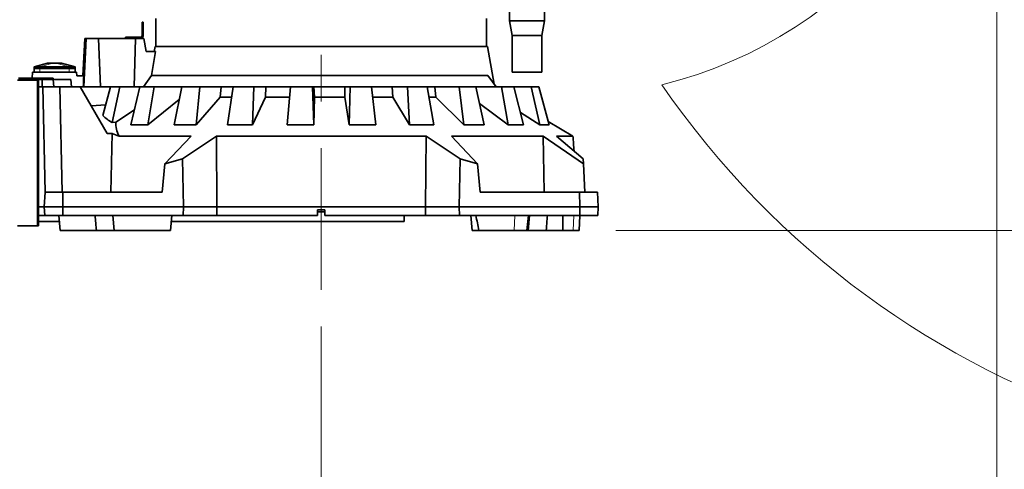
# Model space of a CAD drawing. Header units: millimetres. Extents: x 0 to 14900, y 0 to 10500.
# Tile 5 of 54: x 3054 to 4394, y 5248 to 5859. Entities that reach past the tile are written whole.
import ezdxf

# ---------------------------------------------------------------- set-up
doc = ezdxf.new("R2010")
doc.units = ezdxf.units.MM
doc.header["$LTSCALE"] = 25
doc.linetypes.add('CENTERX2', pattern=[20.32, 12.7, -2.54, 2.54, -2.54])
doc.styles.add('SLDTEXTSTYLE0', font='TXT', dxfattribs={"width": 0.605})
doc.dimstyles.new('SLDDIMSTYLE0', dxfattribs={"dimtxt": 87.5, "dimasz": 87.5, "dimexe": 0, "dimexo": 0.0625, "dimgap": 21.875, "dimtad": 1, "dimdec": 0, "dimrnd": 1e-09, "dimzin": 12, "dimdsep": 46, "dimtxsty": 'SLDTEXTSTYLE0', "dimsah": 1, "dimcen": 0.09, "dimadec": 0, "dimazin": 3, "dimtfac": 1, "dimtofl": 0, "dimtmove": 0, "dimatfit": 3, "dimfxl": 1, "dimfrac": 2, "dimtolj": 1, "dimtzin": 12, "dimarcsym": 0})
doc.dimstyles.new('SLDDIMSTYLE1', dxfattribs={"dimtxt": 87.5, "dimasz": 87.5, "dimexe": 0, "dimexo": 0.0625, "dimgap": 21.875, "dimtad": 1, "dimdec": 0, "dimrnd": 1e-09, "dimzin": 12, "dimdsep": 46, "dimtxsty": 'SLDTEXTSTYLE0', "dimsah": 1, "dimcen": 0.09, "dimadec": 0, "dimazin": 3, "dimtfac": 1, "dimtmove": 0, "dimatfit": 0, "dimfxl": 1, "dimfrac": 2, "dimtolj": 1, "dimtzin": 12, "dimarcsym": 0})

# ---------------------------------------------------------------- blocks, each defined once
blk = doc.blocks.new('_D')
at = {"color": 7, "linetype": 'Continuous', "lineweight": 0}
for p, q in [((2277.3, 6302.4), (2277.3, 4789.9)), ((3464.8, 5441.5), (3464.8, 4789.9)), ((2277.3, 4827.4), (3464.8, 4827.4))]:
    blk.add_line(p, q, dxfattribs=at)
at = {"color": 7, "linetype": 'Continuous', "lineweight": 18}
for points in [[(2277.3, 4827.4), (2364.8, 4814.9), (2364.8, 4839.9)], [(3464.8, 4827.4), (3377.3, 4839.9), (3377.3, 4814.9)]]:
    blk.add_solid(points, dxfattribs=at)
at = {"color": 7, "linetype": 'Continuous', "lineweight": 18, "insert": (2737.3, 4940.2), "char_height": 87.5, "attachment_point": 1, "style": 'SLDTEXTSTYLE0'}
blk.add_mtext('1187', dxfattribs=at)
blk = doc.blocks.new('_D_1')
at = {"color": 7, "linetype": 'Continuous', "lineweight": 0}
for p, q in [((4384.3, 6302.4), (4384.3, 4789.9)), ((3464.8, 5441.5), (3464.8, 4789.9)), ((4384.3, 4827.4), (3464.8, 4827.4))]:
    blk.add_line(p, q, dxfattribs=at)
at = {"color": 7, "linetype": 'Continuous', "lineweight": 18}
for points in [[(3464.8, 4827.4), (3552.3, 4814.9), (3552.3, 4839.9)], [(4384.3, 4827.4), (4296.8, 4839.9), (4296.8, 4814.9)]]:
    blk.add_solid(points, dxfattribs=at)
at = {"color": 7, "linetype": 'Continuous', "lineweight": 18, "insert": (3824.3, 4940.2), "char_height": 87.5, "attachment_point": 1, "style": 'SLDTEXTSTYLE0'}
blk.add_mtext('920', dxfattribs=at)
blk = doc.blocks.new('_D_2')
at = {"color": 7, "linetype": 'Continuous', "lineweight": 0}
for p, q in [((1556.8, 6782.1), (1556.8, 4520)), ((3464.8, 5441.5), (3464.8, 4520)), ((1556.8, 4557.5), (3464.8, 4557.5))]:
    blk.add_line(p, q, dxfattribs=at)
at = {"color": 7, "linetype": 'Continuous', "lineweight": 18}
for points in [[(1556.8, 4557.5), (1644.3, 4545), (1644.3, 4570)], [(3464.8, 4557.5), (3377.3, 4570), (3377.3, 4545)]]:
    blk.add_solid(points, dxfattribs=at)
at = {"color": 7, "linetype": 'Continuous', "lineweight": 18, "insert": (2377.1, 4670.3), "char_height": 87.5, "attachment_point": 1, "style": 'SLDTEXTSTYLE0'}
blk.add_mtext('1908', dxfattribs=at)
blk = doc.blocks.new('_D_3')
at = {"color": 7, "linetype": 'Continuous', "lineweight": 0}
for p, q in [((6114.7, 6401.4), (6114.7, 4535.8)), ((3464.8, 5441.5), (3464.8, 4535.8)), ((6114.7, 4573.3), (3464.8, 4573.3))]:
    blk.add_line(p, q, dxfattribs=at)
at = {"color": 7, "linetype": 'Continuous', "lineweight": 18}
for points in [[(3464.8, 4573.3), (3552.3, 4560.8), (3552.3, 4585.8)], [(6114.7, 4573.3), (6027.2, 4585.8), (6027.2, 4560.8)]]:
    blk.add_solid(points, dxfattribs=at)
at = {"color": 7, "linetype": 'Continuous', "lineweight": 18, "insert": (4656.1, 4686.1), "char_height": 87.5, "attachment_point": 1, "style": 'SLDTEXTSTYLE0'}
blk.add_mtext('2650', dxfattribs=at)
blk = doc.blocks.new('_D_4')
at = {"color": 7, "linetype": 'Continuous', "lineweight": 0}
for p, q in [((3834.8, 8686.7), (6504.8, 8686.7)), ((6467.3, 8686.7), (6467.3, 5572.4)), ((3865.7, 5572.4), (6504.8, 5572.4))]:
    blk.add_line(p, q, dxfattribs=at)
at = {"color": 7, "linetype": 'Continuous', "lineweight": 18}
for points in [[(6467.3, 8686.7), (6454.8, 8599.2), (6479.8, 8599.2)], [(6467.3, 5572.4), (6479.8, 5659.9), (6454.8, 5659.9)]]:
    blk.add_solid(points, dxfattribs=at)
at = {"color": 7, "linetype": 'Continuous', "lineweight": 18, "insert": (6354.5, 6995.9), "char_height": 87.5, "attachment_point": 1, "rotation": 90, "style": 'SLDTEXTSTYLE0'}
blk.add_mtext('3114', dxfattribs=at)
blk = doc.blocks.new('_D_5')
at = {"color": 7, "linetype": 'Continuous', "lineweight": 0}
for p, q in [((6467.3, 5572.4), (6467.3, 5722.4)), ((3865.7, 5572.4), (6504.8, 5572.4)), ((6467.3, 5252.1), (6467.3, 5572.4)), ((4965.4, 5252.1), (6504.8, 5252.1)), ((6467.3, 5252.1), (6467.3, 5102.1))]:
    blk.add_line(p, q, dxfattribs=at)
at = {"color": 7, "linetype": 'Continuous', "lineweight": 18}
for points in [[(6467.3, 5572.4), (6479.8, 5659.9), (6454.8, 5659.9)], [(6467.3, 5252.1), (6454.8, 5164.6), (6479.8, 5164.6)]]:
    blk.add_solid(points, dxfattribs=at)
at = {"color": 7, "linetype": 'Continuous', "lineweight": 18, "insert": (6354.5, 5312), "char_height": 87.5, "attachment_point": 1, "rotation": 90, "style": 'SLDTEXTSTYLE0'}
blk.add_mtext('320', dxfattribs=at)

msp = doc.modelspace()

# ---------------------------------------------------------------- linework, layer by layer
at = {"color": 7, "linetype": 'CENTERX2', "lineweight": 18}
msp.add_line((3464.7681648, 6192.3162271), (3464.7681648, 5491.4549398), dxfattribs=at)
at = {"color": 7, "linetype": 'Continuous', "lineweight": 35}
for p, q in [((3720.7681648, 5924.7161817), (3720.7681648, 5857.449066)), ((3768.7681648, 5857.449066), (3768.7681648, 5924.7161817)), ((3239.7681648, 5860.449066), (3239.7681648, 5822.449066)), ((3689.7681648, 5822.449066), (3689.7681648, 5860.449066)), ((3720.7681648, 5857.449066), (3724.7681648, 5837.449066)), ((3768.7681648, 5857.449066), (3720.7681648, 5857.449066)), ((3764.7681648, 5837.449066), (3768.7681648, 5857.449066)), ((3220.7681648, 5855.449066), (3222.2681648, 5855.449066)), ((3220.7681648, 5852.949066), (3220.7681648, 5855.449066)), ((3222.2681648, 5852.949066), (3220.7681648, 5852.949066)), ((3220.7681648, 5836.949066), (3220.7681648, 5852.949066)), ((3222.2681648, 5855.449066), (3222.2681648, 5852.949066)), ((3222.2681648, 5836.949066), (3222.2681648, 5852.949066)), ((3142.7681648, 5833.449066), (3140.0953681, 5782.449066)), ((3141.7691129, 5767.449066), (3144.8412832, 5833.449066)), ((3142.7681648, 5833.449066), (3144.8412832, 5833.449066)), ((3144.8412832, 5833.449066), (3161.73563, 5833.449066)), ((3164.394348, 5767.449066), (3161.73563, 5833.449066)), ((3161.73563, 5833.449066), (3211.9940202, 5833.449066)), ((3198.2681648, 5833.449066), (3198.2681648, 5834.949066)), ((3198.2681648, 5834.949066), (3202.2681648, 5834.949066)), ((3202.2681648, 5834.949066), (3202.2681648, 5833.449066)), ((3202.2681648, 5834.949066), (3218.7681648, 5834.949066)), ((3210.1467983, 5767.449066), (3211.9940202, 5833.449066)), ((3211.9940202, 5833.449066), (3223.2790306, 5833.449066)), ((3226.543619, 5815.449066), (3223.2790306, 5833.449066)), ((3724.7681648, 5837.449066), (3724.7681648, 5787.449066)), ((3764.7681648, 5837.449066), (3724.7681648, 5837.449066)), ((3764.7681648, 5787.449066), (3764.7681648, 5837.449066)), ((3238.4661488, 5822.449066), (3237.2318599, 5815.449066)), ((3238.4661488, 5822.449066), (3691.0701809, 5822.449066)), ((3700.0993902, 5771.2418753), (3691.0701809, 5822.449066)), ((3238.9210643, 5815.449066), (3226.543619, 5815.449066)), ((3238.9210643, 5815.449066), (3233.486514, 5783.2059901)), ((3073.7581648, 5787.449066), (3073.7581648, 5792.449066)), ((3073.7581648, 5792.449066), (3081.7581648, 5792.449066)), ((3092.2681648, 5799.949066), (3073.7681648, 5794.949066)), ((3073.7681648, 5794.949066), (3081.7681648, 5794.949066)), ((3073.7681648, 5794.949066), (3073.7681648, 5792.449066)), ((3081.7581648, 5792.449066), (3121.7781648, 5792.449066)), ((3081.7681648, 5794.949066), (3121.7681648, 5794.949066)), ((3092.2681666, 5799.949066), (3092.5208011, 5799.949066)), ((3092.5208011, 5799.949066), (3099.5918689, 5799.949066)), ((3099.5918689, 5799.949066), (3103.9444608, 5799.949066)), ((3103.9444608, 5799.949066), (3111.0155286, 5799.949066)), ((3111.0155286, 5799.949066), (3111.2681648, 5799.949066)), ((3129.7681648, 5794.949066), (3111.2681648, 5799.949066)), ((3121.7681648, 5794.949066), (3129.7681648, 5794.949066)), ((3121.7781648, 5792.449066), (3129.7781648, 5792.449066)), ((3129.7681648, 5794.949066), (3129.7681648, 5792.449066)), ((3129.7781648, 5792.449066), (3129.7781648, 5787.449066)), ((3078.0094852, 5776.449066), (3051.1776318, 5776.449066)), ((3052.7681648, 5779.449066), (3086.8392327, 5779.449066)), ((3052.7681648, 5777.449066), (3086.8392327, 5777.449066)), ((3071.2087504, 5779.449066), (3071.7681648, 5787.449066)), ((3131.7681648, 5787.449066), (3071.7681648, 5787.449066)), ((3076.7668445, 5777.449066), (3076.7668445, 5776.449066)), ((3078.0094852, 5776.449066), (3079.7668445, 5776.449066)), ((3079.7454014, 5777.449066), (3079.7454014, 5776.449066)), ((3079.7668445, 5777.449066), (3079.7668445, 5776.449066)), ((3079.7668445, 5776.449066), (3079.7668445, 5578.449066)), ((3084.7681648, 5777.449066), (3084.7681648, 5767.449066)), ((3086.8392327, 5779.449066), (3089.7681648, 5779.449066)), ((3089.7681648, 5777.449066), (3086.8392327, 5777.449066)), ((3089.7681648, 5779.449066), (3089.7681648, 5777.449066)), ((3089.7681648, 5779.449066), (3092.697097, 5779.449066)), ((3092.697097, 5777.449066), (3089.7681648, 5777.449066)), ((3092.697097, 5779.449066), (3096.8392327, 5779.449066)), ((3092.697097, 5777.449066), (3096.8392327, 5777.449066)), ((3096.8392327, 5779.449066), (3099.7681648, 5779.449066)), ((3099.7681648, 5777.449066), (3096.8392327, 5777.449066)), ((3099.7681648, 5779.449066), (3099.7681648, 5777.449066)), ((3100.6430515, 5767.449066), (3099.7681648, 5777.449066)), ((3123.7681648, 5777.449066), (3099.7681648, 5777.449066)), ((3124.6430515, 5767.449066), (3123.7681648, 5777.449066)), ((3132.1177989, 5782.449066), (3131.7681648, 5787.449066)), ((3141.516986, 5782.449066), (3132.1177989, 5782.449066)), ((3222.6364343, 5767.449066), (3233.486514, 5783.2059901)), ((3233.486514, 5783.2059901), (3691.6982621, 5783.2059901)), ((3691.6982621, 5783.2059901), (3702.7626777, 5767.449066)), ((3764.7681648, 5787.449066), (3724.7681648, 5787.449066)), ((3079.7681648, 5767.449066), (3079.7681648, 5604.449066)), ((3079.7681648, 5767.449066), (3085.7681648, 5767.449066)), ((3085.7681648, 5767.449066), (3088.8724107, 5624.449066)), ((3108.7558137, 5767.449066), (3085.7681648, 5767.449066)), ((3111.8600596, 5624.449066), (3108.7558137, 5767.449066)), ((3136.6839993, 5767.449066), (3108.7558137, 5767.449066)), ((3173.2428193, 5704.1273323), (3136.6839993, 5767.449066)), ((3136.6839993, 5767.449066), (3177.8506086, 5767.449066)), ((3177.8506086, 5767.449066), (3167.4017264, 5728.4151322)), ((3190.4219972, 5767.449066), (3177.8506086, 5767.449066)), ((3180.1020155, 5718.8952332), (3190.4219972, 5767.449066)), ((3190.4219972, 5767.449066), (3218.0075441, 5767.449066)), ((3218.0075441, 5767.449066), (3205.3726552, 5715.8435469)), ((3237.1281869, 5767.449066), (3218.0075441, 5767.449066)), ((3228.8183579, 5715.8435469), (3237.1281869, 5767.449066)), ((3237.1281869, 5767.449066), (3274.980808, 5767.449066)), ((3274.980808, 5767.449066), (3264.3837476, 5715.8435469)), ((3299.3476649, 5767.449066), (3274.980808, 5767.449066)), ((3294.2623498, 5715.8435469), (3299.3476649, 5767.449066)), ((3299.3476649, 5767.449066), (3328.6964633, 5767.449066)), ((3327.3118688, 5753.4092456), (3328.6964633, 5767.449066)), ((3328.6964633, 5767.449066), (3344.8846804, 5767.449066)), ((3344.8877667, 5767.449066), (3337.0507069, 5715.8435469)), ((3372.8402766, 5767.449066), (3344.8877667, 5767.449066)), ((3371.3260312, 5715.8435469), (3372.8402766, 5767.449066)), ((3372.8402766, 5767.449066), (3389.1500632, 5767.449066)), ((3388.737496, 5753.4092456), (3389.1500632, 5767.449066)), ((3389.1500632, 5767.449066), (3422.9473664, 5767.449066)), ((3422.9643765, 5767.449066), (3418.4213998, 5715.8435469)), ((3452.597622, 5767.449066), (3422.9643765, 5767.449066)), ((3452.597622, 5767.449066), (3454.7569118, 5767.449066)), ((3454.7576396, 5715.8435469), (3452.597622, 5767.449066)), ((3455.3444876, 5753.4092456), (3454.7569118, 5767.449066)), ((3454.7569118, 5767.449066), (3496.948902, 5767.449066)), ((3496.6936122, 5753.4092456), (3496.948902, 5767.449066)), ((3496.948902, 5767.449066), (3503.8898453, 5767.449066)), ((3503.8898453, 5767.449066), (3502.9505483, 5715.8435469)), ((3533.1843697, 5767.449066), (3503.8898453, 5767.449066)), ((3538.8714488, 5715.8435469), (3533.1843697, 5767.449066)), ((3533.2250205, 5767.449066), (3561.3235623, 5767.449066)), ((3562.0666177, 5753.4092456), (3561.3235623, 5767.449066)), ((3561.3235623, 5767.449066), (3582.1492362, 5767.449066)), ((3582.1492362, 5767.449066), (3584.8776304, 5715.8435469)), ((3609.1086661, 5767.449066), (3582.1492362, 5767.449066)), ((3617.9352417, 5715.8435469), (3609.1086661, 5767.449066)), ((3609.2039546, 5767.449066), (3619.1181318, 5767.449066)), ((3620.8088945, 5753.4092456), (3619.1181318, 5767.449066)), ((3619.1181318, 5767.449066), (3652.4093011, 5767.449066)), ((3652.4093011, 5767.449066), (3658.6194509, 5715.8435469)), ((3675.196396, 5767.449066), (3652.4093011, 5767.449066)), ((3686.5609513, 5715.8435469), (3675.196396, 5767.449066)), ((3675.196396, 5767.449066), (3709.8819327, 5767.449066)), ((3709.8819327, 5767.449066), (3719.1506266, 5715.8435469)), ((3726.9437896, 5767.449066), (3709.8819327, 5767.449066)), ((3740.0718491, 5715.8435469), (3726.9437896, 5767.449066)), ((3726.9437896, 5767.449066), (3750.6504661, 5767.449066)), ((3750.6504661, 5767.449066), (3762.346058, 5715.8435469)), ((3760.8243476, 5767.449066), (3750.6504661, 5767.449066)), ((3774.8212558, 5715.8435469), (3760.8243476, 5767.449066)), ((3271.4690527, 5750.347535), (3228.8183579, 5715.8435469)), ((3327.3118688, 5753.4092456), (3294.2623498, 5715.8435469)), ((3342.6935543, 5753.4092456), (3327.3118688, 5753.4092456)), ((3388.737496, 5753.4092456), (3371.3260312, 5715.8435469)), ((3421.6997077, 5753.4092456), (3388.737496, 5753.4092456)), ((3455.3444876, 5753.4092456), (3454.7576396, 5715.8435469)), ((3496.6936122, 5753.4092456), (3455.3444876, 5753.4092456)), ((3502.9505483, 5715.8435469), (3496.6936122, 5753.4092456)), ((3562.0666177, 5753.4092456), (3534.7790307, 5753.4092456)), ((3584.8776304, 5715.8435469), (3562.0666177, 5753.4092456)), ((3620.8088945, 5753.4092456), (3611.6062997, 5753.4092456)), ((3658.6194509, 5715.8435469), (3620.8088945, 5753.4092456)), ((3171.3745254, 5743.2563342), (3151.4112218, 5741.9407683)), ((3210.395649, 5736.3592955), (3185.2470788, 5719.6848464)), ((3719.1506266, 5715.8435469), (3680.1357691, 5745.0197756)), ((3762.346058, 5715.8435469), (3735.7868797, 5732.6874735)), ((3185.2470788, 5719.6848464), (3180.1020155, 5718.8952332)), ((3205.3726552, 5715.8435469), (3228.8183579, 5715.8435469)), ((3264.3837476, 5715.8435469), (3294.2623498, 5715.8435469)), ((3337.0507069, 5715.8435469), (3371.3260312, 5715.8435469)), ((3418.4213998, 5715.8435469), (3454.7576396, 5715.8435469)), ((3502.9505483, 5715.8435469), (3538.8714488, 5715.8435469)), ((3584.8776304, 5715.8435469), (3617.9352417, 5715.8435469)), ((3658.6194509, 5715.8435469), (3686.5609513, 5715.8435469)), ((3719.1506266, 5715.8435469), (3740.0718491, 5715.8435469)), ((3762.346058, 5715.8435469), (3774.8212558, 5715.8435469)), ((3773.6012643, 5720.3415613), (3807.3934921, 5700.539395)), ((3173.2428193, 5704.1273323), (3180.2914883, 5704.1273323)), ((3178.1564036, 5624.449066), (3180.2914883, 5704.1273323)), ((3189.4623433, 5700.539395), (3287.4813485, 5700.539395)), ((3287.4813485, 5700.539395), (3251.970427, 5662.8838069)), ((3275.8922596, 5669.8402946), (3322.1067096, 5700.539395)), ((3322.7682168, 5604.449066), (3322.1067096, 5700.539395)), ((3322.1067096, 5700.539395), (3607.4296201, 5700.539395)), ((3607.4296201, 5700.539395), (3653.6440701, 5669.8402946)), ((3642.0549812, 5700.539395), (3766.9339393, 5700.539395)), ((3677.5659027, 5662.8838069), (3642.0549812, 5700.539395)), ((3766.9339393, 5700.539395), (3821.7057298, 5662.8838069)), ((3766.9339393, 5700.539395), (3768.3064189, 5624.449066)), ((3784.7407882, 5700.539395), (3807.3934921, 5700.539395)), ((3821.3411558, 5669.8402946), (3784.7407882, 5700.539395)), ((3251.970427, 5662.8838069), (3275.8922596, 5669.8402946)), ((3275.8922596, 5669.8402946), (3277.0327467, 5604.449066)), ((3653.6440701, 5669.8402946), (3652.503583, 5604.449066)), ((3653.6440701, 5669.8402946), (3677.5659027, 5662.8838069)), ((3821.7057298, 5662.8838069), (3821.3411558, 5669.8402946)), ((3251.970427, 5662.8838069), (3248.3938589, 5624.449066)), ((3677.5659027, 5662.8838069), (3681.1424708, 5624.449066)), ((3821.7057298, 5662.8838069), (3823.7200093, 5624.449066)), ((3087.7681648, 5604.449066), (3088.8163204, 5624.449066)), ((3088.8163204, 5624.449066), (3113.2023251, 5624.449066)), ((3113.2023251, 5624.449066), (3112.7681648, 5604.449066)), ((3113.2023251, 5624.449066), (3248.3938589, 5624.449066)), ((3681.1424708, 5624.449066), (3816.3340046, 5624.449066)), ((3816.7681648, 5604.449066), (3816.3340046, 5624.449066)), ((3816.3340046, 5624.449066), (3840.7200093, 5624.449066)), ((3840.7200093, 5624.449066), (3841.7681648, 5604.449066)), ((3079.7681648, 5604.449066), (3079.7681648, 5592.449066)), ((3087.7681648, 5604.449066), (3079.7681648, 5604.449066)), ((3088.3970582, 5592.449066), (3087.7681648, 5604.449066)), ((3112.7681648, 5604.449066), (3087.7681648, 5604.449066)), ((3112.7681648, 5604.449066), (3113.028661, 5592.449066)), ((3112.7681648, 5604.449066), (3277.0327467, 5604.449066)), ((3277.0327467, 5604.449066), (3276.823455, 5592.449066)), ((3277.0327467, 5604.449066), (3322.7682168, 5604.449066)), ((3322.684378, 5592.449066), (3322.7682168, 5604.449066)), ((3322.7682168, 5604.449066), (3606.7681129, 5604.449066)), ((3606.7681129, 5604.449066), (3652.503583, 5604.449066)), ((3606.7681129, 5604.449066), (3606.8519517, 5592.449066)), ((3652.503583, 5604.449066), (3816.7681648, 5604.449066)), ((3652.503583, 5604.449066), (3652.7128747, 5592.449066)), ((3816.5076687, 5592.449066), (3816.7681648, 5604.449066)), ((3841.7681648, 5604.449066), (3816.7681648, 5604.449066)), ((3841.7681648, 5604.449066), (3841.1392715, 5592.449066)), ((3079.7681648, 5592.449066), (3088.3970582, 5592.449066)), ((3113.028661, 5592.449066), (3088.3970582, 5592.449066)), ((3107.4268287, 5592.449066), (3109.176602, 5572.449066)), ((3276.823455, 5592.449066), (3113.028661, 5592.449066)), ((3181.2635932, 5592.449066), (3183.0133665, 5572.449066)), ((3259.51382, 5572.449066), (3261.2635932, 5592.449066)), ((3322.684378, 5592.449066), (3276.823455, 5592.449066)), ((3322.684378, 5592.449066), (3459.7681648, 5592.449066)), ((3459.7681648, 5600.449066), (3469.7681648, 5600.449066)), ((3459.7681648, 5600.449066), (3459.7681648, 5592.449066)), ((3469.7681648, 5597.449066), (3459.7681648, 5597.449066)), ((3469.7681648, 5592.449066), (3469.7681648, 5600.449066)), ((3469.7681648, 5592.449066), (3606.8519517, 5592.449066)), ((3577.7681648, 5592.449066), (3577.7681648, 5584.349066)), ((3652.7128747, 5592.449066), (3606.8519517, 5592.449066)), ((3816.5076687, 5592.449066), (3652.7128747, 5592.449066)), ((3668.2727365, 5592.449066), (3670.0225097, 5572.449066)), ((3744.7175749, 5572.449066), (3746.6252503, 5592.449066)), ((3746.5229632, 5572.449066), (3748.2727365, 5592.449066)), ((3793.4710449, 5592.449066), (3793.722149, 5572.449066)), ((3815.6683384, 5572.449066), (3816.716494, 5592.449066)), ((3841.1392715, 5592.449066), (3816.5076687, 5592.449066)), ((3051.1776318, 5578.449066), (3078.0094852, 5578.449066)), ((3079.7668445, 5578.449066), (3078.0094852, 5578.449066)), ((3108.1354869, 5584.349066), (3079.7668445, 5584.349066)), ((3158.3420949, 5575.3396041), (3158.5949843, 5572.449066)), ((3577.7681648, 5584.349066), (3260.5549351, 5584.349066)), ((3770.9413454, 5572.449066), (3771.1942347, 5575.3396041)), ((3158.5971707, 5572.449066), (3109.176602, 5572.449066)), ((3183.0133665, 5572.449066), (3158.5949843, 5572.449066)), ((3259.51382, 5572.449066), (3183.0133665, 5572.449066)), ((3679.0583391, 5572.449066), (3670.0225097, 5572.449066)), ((3679.0583391, 5572.449066), (3727.4937762, 5572.449066)), ((3727.4937762, 5572.449066), (3744.7175749, 5572.449066)), ((3746.5229632, 5572.449066), (3744.7175749, 5572.449066)), ((3770.9413454, 5572.449066), (3746.5229632, 5572.449066)), ((3793.722149, 5572.449066), (3770.939159, 5572.449066)), ((3793.722149, 5572.449066), (3807.6349743, 5572.449066)), ((3807.6349743, 5572.449066), (3815.6683384, 5572.449066))]:
    msp.add_line(p, q, dxfattribs=at)
at = {"color": 8, "linetype": 'Continuous', "lineweight": 18}
for p, q in [((3073.7681648, 5794.949066), (3092.5208011, 5799.949066)), ((3081.7581648, 5792.449066), (3081.7581648, 5787.449066)), ((3081.7681648, 5794.949066), (3099.5918689, 5799.949066)), ((3081.7681648, 5794.949066), (3081.7681648, 5792.449066)), ((3121.7681648, 5794.949066), (3103.9444608, 5799.949066)), ((3129.7681648, 5794.949066), (3111.0155286, 5799.949066)), ((3121.7681648, 5794.949066), (3121.7681648, 5792.449066)), ((3121.7781648, 5787.449066), (3121.7781648, 5792.449066)), ((3075.8881648, 5777.449066), (3075.8881648, 5776.449066)), ((3078.0094852, 5776.449066), (3078.0094852, 5578.449066)), ((3086.8392327, 5777.449066), (3086.8392327, 5779.449066)), ((3092.697097, 5779.449066), (3092.697097, 5777.449066)), ((3096.8392327, 5777.449066), (3096.8392327, 5779.449066)), ((3727.4937762, 5572.449066), (3728.1312947, 5592.449066)), ((3807.6349743, 5572.449066), (3808.4669601, 5592.449066))]:
    msp.add_line(p, q, dxfattribs=at)
at = {"color": 7, "linetype": 'Continuous', "lineweight": 35, "flags": 128}
msp.add_lwpolyline([(3607.4296201, 5700.539395), (3607.1010831, 5652.4066636), (3606.7681129, 5604.449066)], dxfattribs=at)
at = {"color": 7, "linetype": 'Continuous', "lineweight": 18}
for centre, radius, start, end in [((3784.7681648, 6352.449066), 1507.49, 103.3337430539, 206.6668588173), ((3784.7681648, 6352.449066), 599.51, 283.8488967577, 73.8485569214), ((4915.4491679, 6451.3733398), 1199.29, 214.5998496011, 5.4774903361)]:
    msp.add_arc(centre, radius, start, end, dxfattribs=at)
at = {"color": 7, "linetype": 'Continuous', "lineweight": 35}
for radius in [2, 3.5]:
    msp.add_arc((3218.7681648, 5836.949066), radius, 270, 0, dxfattribs=at)
for centre, major_axis, ratio, start_param, end_param in [((3464.7681648, -1166.6179332), (0, 9851.1278738), 0.0462945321, 0.7877973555, 0.7899432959), ((3464.7681648, 5755.7668481), (312.2046157, 0), 0.2875955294, 3.4511355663, 3.5647583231), ((3464.7681648, 5716.7785555), (279.6594807, 0), 0.3303721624, 3.1101312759, 3.3182747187), ((3464.7681648, 5761.1696526), (347.118527, 0), 0.2867777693, 3.7517854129, 3.7964782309), ((3537.6590662, 2063.7686484), (-122.2521251, 6182.8560454), 0.0682328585, 5.3358578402, 5.339873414)]:
    msp.add_ellipse(centre, major_axis=major_axis, ratio=ratio, start_param=start_param, end_param=end_param, dxfattribs=at)
for points, knots in [([(3158.3473019, 5575.3400596), (3158.1404374, 5577.707766), (3157.6425171, 5583.4068085), (3157.1825931, 5589.1133477), (3156.9137477, 5592.449066)], [0, 0, 0, 0, 0.4154568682, 1, 1, 1, 1]), ([(3675.3607725, 5592.449066), (3675.9695893, 5589.11738), (3677.1873051, 5582.4535587), (3678.4346331, 5575.7840468), (3679.0583391, 5572.449066)], [0, 0, 0, 0, 0.4999662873, 1, 1, 1, 1]), ([(3771.1890278, 5575.3400596), (3771.3958922, 5577.707766), (3771.8938126, 5583.4068085), (3772.3537366, 5589.1133477), (3772.622582, 5592.449066)], [0, 0, 0, 0, 0.4154568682, 1, 1, 1, 1])]:
    msp.add_open_spline(points, degree=3, knots=knots, dxfattribs=at)

# ---------------------------------------------------------------- dimensions: what is measured, and where the dimension line sits
at = {"color": 7, "linetype": 'Continuous', "lineweight": 18}
for p1, dimstyle, picture, middle in [((3784.7681648, 8686.719066), 'SLDDIMSTYLE0', '_D_4', (6467.2681648, 7129.584066)), ((4915.4491679, 5252.0833398), 'SLDDIMSTYLE1', '_D_5', (6467.2681648, 5412.2662029))]:
    dim = msp.add_linear_dim(base=(6467.2681648, 5572.449066), p1=p1, p2=(3815.6683384, 5572.449066), angle=90, dimstyle=dimstyle, dxfattribs=at)
    dim.commit()
    dim.dimension.update_dxf_attribs({"geometry": picture, "text_midpoint": middle, "dimtype": 160})
for base, p1, picture, middle in [((3464.7681648, 4557.4582049), (1556.8213415, 6832.1130428), '_D_2', (2510.7947532, 4557.4582049)), ((3464.7681648, 4573.3272213), (6114.7391679, 6451.3733398), '_D_3', (4789.7536664, 4573.3272213)), ((3464.7681648, 4827.4442039), (2277.2781648, 6352.449066), '_D', (2871.0231648, 4827.4442039)), ((3464.7681648, 4827.449066), (4384.2781648, 6352.449066), '_D_1', (3924.5231648, 4827.449066))]:
    dim = msp.add_linear_dim(base=base, p1=p1, p2=(3464.7681648, 5491.4549398), dimstyle='SLDDIMSTYLE0', dxfattribs=at)
    dim.commit()
    dim.dimension.update_dxf_attribs({"geometry": picture, "text_midpoint": middle, "dimtype": 160})

doc.saveas('drawing.dxf')
